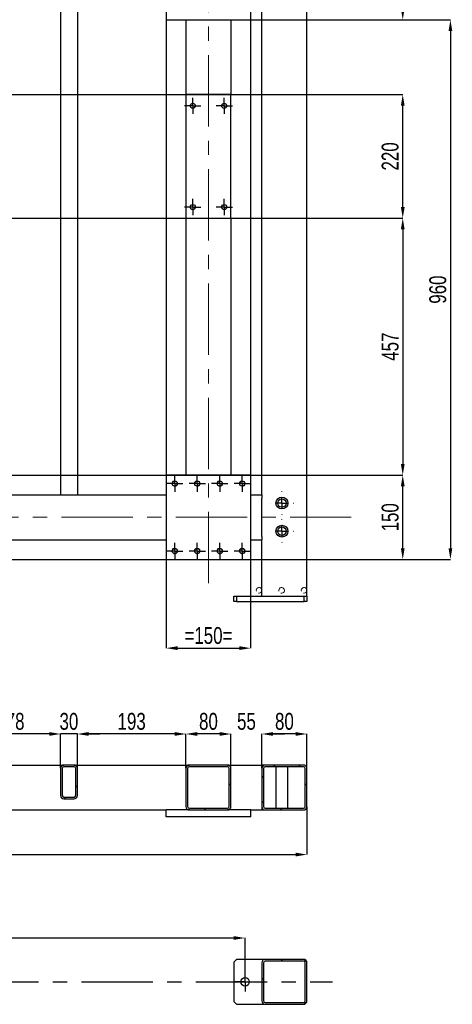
# Model space of a CAD drawing. Header units: millimetres. Extents: x 0 to 841, y 0 to 594.
# Tile 7 of 16: x 241 to 318, y 321 to 496. Entities that reach past the tile are written whole.
import ezdxf

# ---------------------------------------------------------------- set-up
doc = ezdxf.new("R2010")
doc.units = ezdxf.units.MM
doc.header["$PDSIZE"] = -1
doc.linetypes.add('CENTERX2', pattern=[20.32, 12.7, -2.54, 2.54, -2.54])
doc.linetypes.add('HIDDEN', pattern=[1.905, 1.27, -0.635])
for name, color, linetype in [('COTES', 1, 'Continuous'), ('TRAIT-FINS', 9, 'Continuous'), ('TRAIT-MIXTES', 3, 'CENTERX2'), ('TRAIT-TIRET', 2, 'HIDDEN')]:
    doc.layers.add(name, color=color, linetype=linetype)
doc.layers.add('TRAIT-FORT', color=4, linetype='Continuous', lineweight=25)
doc.styles.add('SLDTEXTSTYLE0', font='TXT', dxfattribs={"width": 0.75})
doc.dimstyles.new('SLDDIMSTYLE1', dxfattribs={"dimtxt": 3, "dimasz": 2, "dimexe": 0, "dimexo": 0.0625, "dimgap": 0.75, "dimtad": 1, "dimdec": 0, "dimlfac": 10, "dimrnd": 1e-09, "dimzin": 12, "dimdsep": 46, "dimtxsty": 'SLDTEXTSTYLE0', "dimsah": 1, "dimcen": 0.09, "dimadec": 0, "dimazin": 3, "dimtfac": 1, "dimtdec": 0, "dimtofl": 0, "dimtmove": 0, "dimatfit": 3, "dimfxl": 1, "dimfrac": 2, "dimtolj": 1, "dimtzin": 12, "dimarcsym": 0})
doc.dimstyles.new('SLDDIMSTYLE2', dxfattribs={"dimtxt": 3, "dimasz": 2, "dimexe": 0, "dimexo": 0.0625, "dimgap": 0.75, "dimtad": 1, "dimdec": 0, "dimlfac": 10, "dimrnd": 1e-09, "dimzin": 12, "dimdsep": 46, "dimtxsty": 'SLDTEXTSTYLE0', "dimsah": 1, "dimcen": 0.09, "dimadec": 0, "dimazin": 3, "dimtfac": 1, "dimtdec": 0, "dimtmove": 0, "dimatfit": 0, "dimfxl": 1, "dimfrac": 2, "dimtolj": 1, "dimtzin": 12, "dimarcsym": 0})
pattern_1 = [(45, (0, 0), (-13.4704, 13.4704), []), (45, (4.49, 2e-323), (-13.4704, 13.4704), []), (45, (8.98, 4e-323), (-13.4704, 13.4704), []), (45, (13.47, 6e-323), (-13.4704, 13.4704), [])]

# ---------------------------------------------------------------- blocks, each defined once
blk = doc.blocks.new('_D_16')
at = {"layer": 'COTES', "color": 0, "lineweight": -2, "transparency": 16777216}
for p, q in [((276.98, 368.62), (274.98, 368.62)), ((278.98, 362.56), (278.98, 368.62)), ((284.48, 362.56), (284.48, 368.62)), ((286.48, 368.62), (288.48, 368.62))]:
    blk.add_line(p, q, dxfattribs=at)
at = {"layer": 'COTES', "color": 0, "transparency": 16777216}
for points in [[(276.98, 368.96), (276.98, 368.29), (278.98, 368.62)], [(286.48, 368.96), (286.48, 368.29), (284.48, 368.62)]]:
    blk.add_solid(points, dxfattribs=at)
at = {"layer": 'Defpoints', "color": 0, "transparency": 16777216}
for p in [(284.48, 368.62), (278.98, 362.5), (284.48, 362.5)]:
    blk.add_point(p, dxfattribs=at)
at = {"layer": 'COTES', "color": 0, "transparency": 16777216, "insert": (281.73, 372.37), "char_height": 3, "attachment_point": 2, "style": 'SLDTEXTSTYLE0'}
blk.add_mtext('\\A1;55', dxfattribs=at)
blk = doc.blocks.new('_D_19')
at = {"layer": 'COTES', "color": 0, "lineweight": -2, "transparency": 16777216}
for p, q in [((270.98, 362.56), (270.98, 368.62)), ((276.98, 368.62), (272.98, 368.62)), ((278.98, 362.56), (278.98, 368.62))]:
    blk.add_line(p, q, dxfattribs=at)
at = {"layer": 'COTES', "color": 0, "transparency": 16777216}
for points in [[(272.98, 368.96), (272.98, 368.29), (270.98, 368.62)], [(276.98, 368.96), (276.98, 368.29), (278.98, 368.62)]]:
    blk.add_solid(points, dxfattribs=at)
at = {"layer": 'Defpoints', "color": 0, "transparency": 16777216}
for p in [(270.98, 368.62), (270.98, 362.5), (278.98, 362.5)]:
    blk.add_point(p, dxfattribs=at)
at = {"layer": 'COTES', "color": 0, "transparency": 16777216, "insert": (274.98, 372.37), "char_height": 3, "attachment_point": 2, "style": 'SLDTEXTSTYLE0'}
blk.add_mtext('\\A1;80', dxfattribs=at)
blk = doc.blocks.new('_D_20')
at = {"layer": 'COTES', "color": 0, "lineweight": -2, "transparency": 16777216}
for p, q in [((284.48, 363.16), (284.48, 368.62)), ((290.48, 368.62), (286.48, 368.62)), ((292.48, 362.56), (292.48, 368.62))]:
    blk.add_line(p, q, dxfattribs=at)
at = {"layer": 'COTES', "color": 0, "transparency": 16777216}
for points in [[(286.48, 368.96), (286.48, 368.29), (284.48, 368.62)], [(290.48, 368.96), (290.48, 368.29), (292.48, 368.62)]]:
    blk.add_solid(points, dxfattribs=at)
at = {"layer": 'Defpoints', "color": 0, "transparency": 16777216}
for p in [(284.48, 368.62), (284.48, 363.1), (292.48, 362.5)]:
    blk.add_point(p, dxfattribs=at)
at = {"layer": 'COTES', "color": 0, "transparency": 16777216, "insert": (288.48, 372.37), "char_height": 3, "attachment_point": 2, "style": 'SLDTEXTSTYLE0'}
blk.add_mtext('\\A1;80', dxfattribs=at)
blk = doc.blocks.new('_D_25')
at = {"layer": 'COTES', "color": 0, "lineweight": -2, "transparency": 16777216}
for p, q in [((230.88, 362.56), (230.88, 368.62)), ((246.68, 368.62), (232.88, 368.62)), ((248.68, 362.56), (248.68, 368.62))]:
    blk.add_line(p, q, dxfattribs=at)
at = {"layer": 'COTES', "color": 0, "transparency": 16777216}
for points in [[(232.88, 368.96), (232.88, 368.29), (230.88, 368.62)], [(246.68, 368.96), (246.68, 368.29), (248.68, 368.62)]]:
    blk.add_solid(points, dxfattribs=at)
at = {"layer": 'Defpoints', "color": 0, "transparency": 16777216}
for p in [(230.88, 368.62), (230.88, 362.5), (248.68, 362.5)]:
    blk.add_point(p, dxfattribs=at)
at = {"layer": 'COTES', "color": 0, "transparency": 16777216, "insert": (239.78, 372.37), "char_height": 3, "attachment_point": 2, "style": 'SLDTEXTSTYLE0'}
blk.add_mtext('\\A1;178', dxfattribs=at)
blk = doc.blocks.new('_D_26')
at = {"layer": 'COTES', "color": 0, "lineweight": -2, "transparency": 16777216}
for p, q in [((251.68, 362.56), (251.68, 368.62)), ((268.98, 368.62), (253.68, 368.62)), ((270.98, 362.56), (270.98, 368.62))]:
    blk.add_line(p, q, dxfattribs=at)
at = {"layer": 'COTES', "color": 0, "transparency": 16777216}
for points in [[(253.68, 368.96), (253.68, 368.29), (251.68, 368.62)], [(268.98, 368.96), (268.98, 368.29), (270.98, 368.62)]]:
    blk.add_solid(points, dxfattribs=at)
at = {"layer": 'Defpoints', "color": 0, "transparency": 16777216}
for p in [(251.68, 368.62), (251.68, 362.5), (270.98, 362.5)]:
    blk.add_point(p, dxfattribs=at)
at = {"layer": 'COTES', "color": 0, "transparency": 16777216, "insert": (261.33, 372.37), "char_height": 3, "attachment_point": 2, "style": 'SLDTEXTSTYLE0'}
blk.add_mtext('\\A1;193', dxfattribs=at)
blk = doc.blocks.new('_D_27')
at = {"layer": 'COTES', "color": 0, "lineweight": -2, "transparency": 16777216}
for p, q in [((246.68, 368.62), (244.68, 368.62)), ((248.68, 362.56), (248.68, 368.62)), ((251.68, 368.62), (248.68, 368.62)), ((251.68, 362.56), (251.68, 368.62)), ((253.68, 368.62), (255.68, 368.62))]:
    blk.add_line(p, q, dxfattribs=at)
at = {"layer": 'COTES', "color": 0, "transparency": 16777216}
for points in [[(246.68, 368.96), (246.68, 368.29), (248.68, 368.62)], [(253.68, 368.96), (253.68, 368.29), (251.68, 368.62)]]:
    blk.add_solid(points, dxfattribs=at)
at = {"layer": 'Defpoints', "color": 0, "transparency": 16777216}
for p in [(248.68, 368.62), (248.68, 362.5), (251.68, 362.5)]:
    blk.add_point(p, dxfattribs=at)
at = {"layer": 'COTES', "color": 0, "transparency": 16777216, "insert": (250.18, 372.37), "char_height": 3, "attachment_point": 2, "style": 'SLDTEXTSTYLE0'}
blk.add_mtext('\\A1;30', dxfattribs=at)
blk = doc.blocks.new('_D_30')
at = {"layer": 'COTES', "color": 0, "lineweight": -2, "transparency": 16777216}
for p, q in [((118.48, 355.64), (118.48, 347.17)), ((292.48, 355.64), (292.48, 347.17)), ((120.48, 347.17), (290.48, 347.17))]:
    blk.add_line(p, q, dxfattribs=at)
at = {"layer": 'COTES', "color": 0, "transparency": 16777216}
for points in [[(120.48, 347.51), (120.48, 346.84), (118.48, 347.17)], [(290.48, 347.51), (290.48, 346.84), (292.48, 347.17)]]:
    blk.add_solid(points, dxfattribs=at)
at = {"layer": 'Defpoints', "color": 0, "transparency": 16777216}
for p in [(118.48, 355.7), (292.48, 355.7), (292.48, 347.17)]:
    blk.add_point(p, dxfattribs=at)
at = {"layer": 'COTES', "color": 0, "transparency": 16777216, "insert": (205.48, 350.92), "char_height": 3, "attachment_point": 2, "style": 'SLDTEXTSTYLE0'}
blk.add_mtext('\\A1;1740', dxfattribs=at)
blk = doc.blocks.new('_D_70')
at = {"layer": 'COTES', "color": 0, "lineweight": -2, "transparency": 16777216}
for p, q in [((279.05, 460.37), (309.51, 460.37)), ((309.51, 458.37), (309.51, 416.67)), ((282.55, 414.67), (309.51, 414.67))]:
    blk.add_line(p, q, dxfattribs=at)
at = {"layer": 'COTES', "color": 0, "transparency": 16777216}
for points in [[(309.18, 458.37), (309.85, 458.37), (309.51, 460.37)], [(309.18, 416.67), (309.85, 416.67), (309.51, 414.67)]]:
    blk.add_solid(points, dxfattribs=at)
at = {"layer": 'Defpoints', "color": 0, "transparency": 16777216}
for p in [(278.98, 460.37), (282.48, 414.67), (309.51, 414.67)]:
    blk.add_point(p, dxfattribs=at)
at = {"layer": 'COTES', "color": 0, "transparency": 16777216, "insert": (305.76, 437.52), "char_height": 3, "attachment_point": 2, "rotation": 90, "style": 'SLDTEXTSTYLE0'}
blk.add_mtext('\\A1;457', dxfattribs=at)
blk = doc.blocks.new('_D_71')
at = {"layer": 'COTES', "color": 0, "lineweight": -2, "transparency": 16777216}
for p, q in [((167.05, 482.37), (309.51, 482.37)), ((309.51, 462.37), (309.51, 480.37)), ((167.05, 460.37), (309.51, 460.37))]:
    blk.add_line(p, q, dxfattribs=at)
at = {"layer": 'COTES', "color": 0, "transparency": 16777216}
for points in [[(309.18, 480.37), (309.85, 480.37), (309.51, 482.37)], [(309.18, 462.37), (309.85, 462.37), (309.51, 460.37)]]:
    blk.add_solid(points, dxfattribs=at)
at = {"layer": 'Defpoints', "color": 0, "transparency": 16777216}
for p in [(166.98, 482.37), (309.51, 482.37), (166.98, 460.37)]:
    blk.add_point(p, dxfattribs=at)
at = {"layer": 'COTES', "color": 0, "transparency": 16777216, "insert": (305.76, 471.37), "char_height": 3, "attachment_point": 2, "rotation": 90, "style": 'SLDTEXTSTYLE0'}
blk.add_mtext('\\A1;220', dxfattribs=at)
blk = doc.blocks.new('_D_72')
at = {"layer": 'COTES', "color": 0, "lineweight": -2, "transparency": 16777216}
for p, q in [((170.55, 414.67), (309.51, 414.67)), ((309.51, 401.67), (309.51, 412.67)), ((170.55, 399.67), (309.51, 399.67))]:
    blk.add_line(p, q, dxfattribs=at)
at = {"layer": 'COTES', "color": 0, "transparency": 16777216}
for points in [[(309.18, 412.67), (309.85, 412.67), (309.51, 414.67)], [(309.18, 401.67), (309.85, 401.67), (309.51, 399.67)]]:
    blk.add_solid(points, dxfattribs=at)
at = {"layer": 'Defpoints', "color": 0, "transparency": 16777216}
for p in [(170.48, 414.67), (309.51, 414.67), (170.48, 399.67)]:
    blk.add_point(p, dxfattribs=at)
at = {"layer": 'COTES', "color": 0, "transparency": 16777216, "insert": (305.76, 407.17), "char_height": 3, "attachment_point": 2, "rotation": 90, "style": 'SLDTEXTSTYLE0'}
blk.add_mtext('\\A1;150', dxfattribs=at)
blk = doc.blocks.new('_D_78')
at = {"layer": 'COTES', "color": 0, "lineweight": -2, "transparency": 16777216}
for p, q in [((282.55, 510.67), (309.51, 510.67)), ((309.51, 497.67), (309.51, 508.67)), ((282.55, 495.67), (309.51, 495.67))]:
    blk.add_line(p, q, dxfattribs=at)
at = {"layer": 'COTES', "color": 0, "transparency": 16777216}
for points in [[(309.18, 508.67), (309.85, 508.67), (309.51, 510.67)], [(309.18, 497.67), (309.85, 497.67), (309.51, 495.67)]]:
    blk.add_solid(points, dxfattribs=at)
at = {"layer": 'Defpoints', "color": 0, "transparency": 16777216}
for p in [(282.48, 510.67), (309.51, 510.67), (282.48, 495.67)]:
    blk.add_point(p, dxfattribs=at)
at = {"layer": 'COTES', "color": 0, "transparency": 16777216, "insert": (305.76, 503.17), "char_height": 3, "attachment_point": 2, "rotation": 90, "style": 'SLDTEXTSTYLE0'}
blk.add_mtext('\\A1;150', dxfattribs=at)
blk = doc.blocks.new('_D_81')
at = {"layer": 'COTES', "color": 0, "lineweight": -2, "transparency": 16777216}
for p, q in [((282.55, 495.67), (317.98, 495.67)), ((317.98, 493.67), (317.98, 401.67)), ((282.55, 399.67), (317.98, 399.67))]:
    blk.add_line(p, q, dxfattribs=at)
at = {"layer": 'COTES', "color": 0, "transparency": 16777216}
for points in [[(317.65, 493.67), (318.32, 493.67), (317.98, 495.67)], [(317.65, 401.67), (318.32, 401.67), (317.98, 399.67)]]:
    blk.add_solid(points, dxfattribs=at)
at = {"layer": 'Defpoints', "color": 0, "transparency": 16777216}
for p in [(282.48, 495.67), (282.48, 399.67), (317.98, 399.67)]:
    blk.add_point(p, dxfattribs=at)
at = {"layer": 'COTES', "color": 0, "transparency": 16777216, "insert": (314.23, 447.67), "char_height": 3, "attachment_point": 2, "rotation": 90, "style": 'SLDTEXTSTYLE0'}
blk.add_mtext('\\A1;960', dxfattribs=at)
blk = doc.blocks.new('_D_82')
at = {"layer": 'COTES', "color": 0, "lineweight": -2, "transparency": 16777216}
for p, q in [((267.48, 495.6), (267.48, 383.89)), ((282.48, 495.6), (282.48, 383.89)), ((269.48, 383.89), (280.48, 383.89))]:
    blk.add_line(p, q, dxfattribs=at)
at = {"layer": 'COTES', "color": 0, "transparency": 16777216}
for points in [[(269.48, 384.23), (269.48, 383.56), (267.48, 383.89)], [(280.48, 384.23), (280.48, 383.56), (282.48, 383.89)]]:
    blk.add_solid(points, dxfattribs=at)
at = {"layer": 'Defpoints', "color": 0, "transparency": 16777216}
for p in [(267.48, 495.67), (282.48, 495.67), (282.48, 383.89)]:
    blk.add_point(p, dxfattribs=at)
at = {"layer": 'COTES', "color": 0, "transparency": 16777216, "insert": (274.98, 387.64), "char_height": 3, "attachment_point": 2, "style": 'SLDTEXTSTYLE0'}
blk.add_mtext('\\A1;=150=', dxfattribs=at)
blk = doc.blocks.new('SW_CENTERMARKSYMBOL_32')
at = {"layer": 'TRAIT-MIXTES', "color": 0}
for p, q in [((-1, 0), (-1.45, 0)), ((0, 0), (-1, 0)), ((0, 1), (0, 1.45)), ((0, 0), (0, 1)), ((0, 0), (0, -1)), ((0, 0), (1, 0)), ((1, 0), (1.45, 0)), ((0, -1), (0, -1.45))]:
    blk.add_line(p, q, dxfattribs=at)
blk = doc.blocks.new('SW_CENTERMARKSYMBOL_33')
at = {"layer": 'TRAIT-MIXTES', "color": 0}
for p, q in [((-1, 0), (-1.45, 0)), ((0, 0), (-1, 0)), ((0, 1), (0, 1.45)), ((0, 0), (0, 1)), ((0, 0), (0, -1)), ((0, 0), (1, 0)), ((1, 0), (1.45, 0)), ((0, -1), (0, -1.45))]:
    blk.add_line(p, q, dxfattribs=at)
blk = doc.blocks.new('SW_CENTERMARKSYMBOL_34')
at = {"layer": 'TRAIT-MIXTES', "color": 0}
for p, q in [((-1, 0), (-1.45, 0)), ((0, 0), (-1, 0)), ((0, 1), (0, 1.45)), ((0, 0), (0, 1)), ((0, 0), (0, -1)), ((0, 0), (1, 0)), ((1, 0), (1.45, 0)), ((0, -1), (0, -1.45))]:
    blk.add_line(p, q, dxfattribs=at)
blk = doc.blocks.new('SW_CENTERMARKSYMBOL_35')
at = {"layer": 'TRAIT-MIXTES', "color": 0}
for p, q in [((-1, 0), (-1.45, 0)), ((0, 0), (-1, 0)), ((0, 1), (0, 1.45)), ((0, 0), (0, 1)), ((0, 0), (0, -1)), ((0, 0), (1, 0)), ((1, 0), (1.45, 0)), ((0, -1), (0, -1.45))]:
    blk.add_line(p, q, dxfattribs=at)
blk = doc.blocks.new('SW_CENTERMARKSYMBOL_67')
at = {"layer": 'TRAIT-MIXTES', "color": 0}
for p, q in [((0, 2), (0, 2.05)), ((-2, 0), (-2.05, 0)), ((0, 0), (-1, 0)), ((0, 0), (0, 1)), ((0, 0), (0, -1)), ((0, 0), (1, 0)), ((2, 0), (2.05, 0)), ((0, -2), (0, -2.05))]:
    blk.add_line(p, q, dxfattribs=at)
blk = doc.blocks.new('SW_CENTERMARKSYMBOL_68')
at = {"layer": 'TRAIT-MIXTES', "color": 0}
for p, q in [((0, 2), (0, 2.05)), ((-2, 0), (-2.05, 0)), ((0, 0), (-1, 0)), ((0, 0), (0, 1)), ((0, 0), (0, -1)), ((0, 0), (1, 0)), ((2, 0), (2.05, 0)), ((0, -2), (0, -2.05))]:
    blk.add_line(p, q, dxfattribs=at)
blk = doc.blocks.new('SW_CENTERMARKSYMBOL_71')
at = {"layer": 'TRAIT-MIXTES', "color": 0}
for p, q in [((-1, 0), (-1.45, 0)), ((0, 0), (-1, 0)), ((0, 1), (0, 1.45)), ((0, 0), (0, 1)), ((0, 0), (0, -1)), ((0, 0), (1, 0)), ((1, 0), (1.45, 0)), ((0, -1), (0, -1.45))]:
    blk.add_line(p, q, dxfattribs=at)
blk = doc.blocks.new('SW_CENTERMARKSYMBOL_72')
at = {"layer": 'TRAIT-MIXTES', "color": 0}
for p, q in [((-1, 0), (-1.45, 0)), ((0, 0), (-1, 0)), ((0, 1), (0, 1.45)), ((0, 0), (0, 1)), ((0, 0), (0, -1)), ((0, 0), (1, 0)), ((1, 0), (1.45, 0)), ((0, -1), (0, -1.45))]:
    blk.add_line(p, q, dxfattribs=at)
blk = doc.blocks.new('SW_CENTERMARKSYMBOL_73')
at = {"layer": 'TRAIT-MIXTES', "color": 0}
for p, q in [((-1, 0), (-1.45, 0)), ((0, 0), (-1, 0)), ((0, 1), (0, 1.45)), ((0, 0), (0, 1)), ((0, 0), (0, -1)), ((0, 0), (1, 0)), ((1, 0), (1.45, 0)), ((0, -1), (0, -1.45))]:
    blk.add_line(p, q, dxfattribs=at)
blk = doc.blocks.new('SW_CENTERMARKSYMBOL_74')
at = {"layer": 'TRAIT-MIXTES', "color": 0}
for p, q in [((-1, 0), (-1.45, 0)), ((0, 0), (-1, 0)), ((0, 1), (0, 1.45)), ((0, 0), (0, 1)), ((0, 0), (0, -1)), ((0, 0), (1, 0)), ((1, 0), (1.45, 0)), ((0, -1), (0, -1.45))]:
    blk.add_line(p, q, dxfattribs=at)
blk = doc.blocks.new('SW_CENTERMARKSYMBOL_75')
at = {"layer": 'TRAIT-MIXTES', "color": 0}
for p, q in [((-1, 0), (-1.45, 0)), ((0, 0), (-1, 0)), ((0, 1), (0, 1.45)), ((0, 0), (0, 1)), ((0, 0), (0, -1)), ((0, 0), (1, 0)), ((1, 0), (1.45, 0)), ((0, -1), (0, -1.45))]:
    blk.add_line(p, q, dxfattribs=at)
blk = doc.blocks.new('SW_CENTERMARKSYMBOL_76')
at = {"layer": 'TRAIT-MIXTES', "color": 0}
for p, q in [((-1, 0), (-1.45, 0)), ((0, 0), (-1, 0)), ((0, 1), (0, 1.45)), ((0, 0), (0, 1)), ((0, 0), (0, -1)), ((0, 0), (1, 0)), ((1, 0), (1.45, 0)), ((0, -1), (0, -1.45))]:
    blk.add_line(p, q, dxfattribs=at)
blk = doc.blocks.new('SW_CENTERMARKSYMBOL_77')
at = {"layer": 'TRAIT-MIXTES', "color": 0}
for p, q in [((-1, 0), (-1.45, 0)), ((0, 0), (-1, 0)), ((0, 1), (0, 1.45)), ((0, 0), (0, 1)), ((0, 0), (0, -1)), ((0, 0), (1, 0)), ((1, 0), (1.45, 0)), ((0, -1), (0, -1.45))]:
    blk.add_line(p, q, dxfattribs=at)
blk = doc.blocks.new('SW_CENTERMARKSYMBOL_78')
at = {"layer": 'TRAIT-MIXTES', "color": 0}
for p, q in [((-1, 0), (-1.45, 0)), ((0, 0), (-1, 0)), ((0, 1), (0, 1.45)), ((0, 0), (0, 1)), ((0, 0), (0, -1)), ((0, 0), (1, 0)), ((1, 0), (1.45, 0)), ((0, -1), (0, -1.45))]:
    blk.add_line(p, q, dxfattribs=at)
blk = doc.blocks.new('_D_86')
at = {"layer": 'COTES', "color": 0, "lineweight": -2, "transparency": 16777216}
for p, q in [((155.98, 326.34), (155.98, 332.33)), ((157.98, 332.33), (279.48, 332.33)), ((281.48, 326.34), (281.48, 332.33))]:
    blk.add_line(p, q, dxfattribs=at)
at = {"layer": 'COTES', "color": 0, "transparency": 16777216}
for points in [[(157.98, 332.66), (157.98, 331.99), (155.98, 332.33)], [(279.48, 332.66), (279.48, 331.99), (281.48, 332.33)]]:
    blk.add_solid(points, dxfattribs=at)
at = {"layer": 'Defpoints', "color": 0, "transparency": 16777216}
for p in [(281.48, 332.33), (155.98, 326.28), (281.48, 326.28)]:
    blk.add_point(p, dxfattribs=at)
at = {"layer": 'COTES', "color": 0, "transparency": 16777216, "insert": (218.73, 336.08), "char_height": 3, "attachment_point": 2, "style": 'SLDTEXTSTYLE0'}
blk.add_mtext('\\A1;1255', dxfattribs=at)
blk = doc.blocks.new('SW_CENTERMARKSYMBOL_120')
at = {"layer": 'TRAIT-MIXTES', "color": 0}
blk.add_line((1, 0), (167.56, 0), dxfattribs=at)
blk = doc.blocks.new('SW_CENTERMARKSYMBOL_122')
at = {"layer": 'TRAIT-MIXTES', "color": 0}
for p, q in [((-1, 0), (-1.75, 0)), ((0, 0), (-1, 0)), ((0, 1), (0, 1.75)), ((0, 0), (0, 1)), ((0, 0), (0, -1)), ((0, 0), (1, 0)), ((1, 0), (1.75, 0)), ((0, -1), (0, -1.75))]:
    blk.add_line(p, q, dxfattribs=at)

msp = doc.modelspace()

# ---------------------------------------------------------------- hatches: boundary and pattern name
at = {"layer": 'TRAIT-FINS'}
h = msp.add_hatch(dxfattribs=at)
h.set_pattern_fill('DIN 201 ACIER ET FONTE', color=256, style=0, pattern_type=2)
h.set_pattern_definition(pattern_1)
edge = h.paths.add_edge_path(flags=0)
edge.add_arc((249.283, 362.498), 0.6, 90, 180)
edge.add_line((248.683, 362.498), (248.683, 357.698))
edge.add_arc((249.283, 357.698), 0.6, 180, 270)
edge.add_line((249.283, 357.098), (251.083, 357.098))
edge.add_arc((251.083, 357.698), 0.6, 270, 360)
edge.add_line((251.683, 357.698), (251.683, 362.498))
edge.add_arc((251.083, 362.498), 0.6, 0, 90)
edge.add_line((251.083, 363.098), (249.283, 363.098))
edge = h.paths.add_edge_path(flags=0)
edge.add_line((251.083, 357.398), (249.283, 357.398))
edge.add_arc((249.283, 357.698), 0.3, 180, 270, ccw=False)
edge.add_line((248.983, 357.698), (248.983, 362.498))
edge.add_arc((249.283, 362.498), 0.3, 90, 180, ccw=False)
edge.add_line((249.283, 362.798), (251.083, 362.798))
edge.add_arc((251.083, 362.498), 0.3, 0, 90, ccw=False)
edge.add_line((251.383, 362.498), (251.383, 357.698))
edge.add_arc((251.083, 357.698), 0.3, 270, 360, ccw=False)
h = msp.add_hatch(dxfattribs=at)
h.set_pattern_fill('DIN 201 ACIER ET FONTE', color=256, style=0, pattern_type=2)
h.set_pattern_definition(pattern_1)
edge = h.paths.add_edge_path(flags=0)
edge.add_line((278.383, 363.098), (271.583, 363.098))
edge.add_arc((271.583, 362.498), 0.6, 90, 180)
edge.add_line((270.983, 362.498), (270.983, 355.698))
edge.add_arc((271.583, 355.698), 0.6, 180, 270)
edge.add_line((271.583, 355.098), (278.383, 355.098))
edge.add_arc((278.383, 355.698), 0.6, 270, 360)
edge.add_line((278.983, 355.698), (278.983, 362.498))
edge.add_arc((278.383, 362.498), 0.6, 0, 90)
edge = h.paths.add_edge_path(flags=0)
edge.add_arc((271.583, 362.498), 0.3, 90, 180, ccw=False)
edge.add_line((271.583, 362.798), (278.383, 362.798))
edge.add_arc((278.383, 362.498), 0.3, 0, 90, ccw=False)
edge.add_line((278.683, 362.498), (278.683, 355.698))
edge.add_arc((278.383, 355.698), 0.3, 270, 360, ccw=False)
edge.add_line((278.383, 355.398), (271.583, 355.398))
edge.add_arc((271.583, 355.698), 0.3, 180, 270, ccw=False)
edge.add_line((271.283, 355.698), (271.283, 362.498))
h = msp.add_hatch(dxfattribs=at)
h.set_pattern_fill('DIN 201 ACIER ET FONTE', color=256, style=0, pattern_type=2)
h.set_pattern_definition(pattern_1)
edge = h.paths.add_edge_path(flags=0)
edge.add_line((292.483, 355.698), (292.483, 362.498))
edge.add_arc((291.883, 362.498), 0.6, 0, 90)
edge.add_line((291.883, 363.098), (285.083, 363.098))
edge.add_arc((285.083, 362.498), 0.6, 90, 180)
edge.add_line((284.483, 362.498), (284.483, 355.698))
edge.add_arc((285.083, 355.698), 0.6, 180, 270)
edge.add_line((285.083, 355.098), (291.883, 355.098))
edge.add_arc((291.883, 355.698), 0.6, 270, 360)
edge = h.paths.add_edge_path(flags=0)
edge.add_arc((291.883, 362.498), 0.3, 0, 90, ccw=False)
edge.add_line((292.183, 362.498), (292.183, 355.698))
edge.add_arc((291.883, 355.698), 0.3, 270, 360, ccw=False)
edge.add_line((291.883, 355.398), (285.083, 355.398))
edge.add_arc((285.083, 355.698), 0.3, 180, 270, ccw=False)
edge.add_line((284.783, 355.698), (284.783, 362.498))
edge.add_arc((285.083, 362.498), 0.3, 90, 180, ccw=False)
edge.add_line((285.083, 362.798), (291.883, 362.798))
h = msp.add_hatch(dxfattribs=at)
h.set_pattern_fill('DIN 201 ACIER ET FONTE', color=256, style=0, pattern_type=2)
h.set_pattern_definition(pattern_1)
edge = h.paths.add_edge_path(flags=0)
edge.add_line((292.483, 321.131), (292.483, 327.931))
edge.add_arc((291.883, 327.931), 0.6, 0, 90)
edge.add_line((291.883, 328.531), (285.083, 328.531))
edge.add_arc((285.083, 327.931), 0.6, 90, 180)
edge.add_line((284.483, 327.931), (284.483, 321.131))
edge.add_arc((285.083, 321.131), 0.6, 180, 270)
edge.add_line((285.083, 320.531), (291.883, 320.531))
edge.add_arc((291.883, 321.131), 0.6, 270, 360)
edge = h.paths.add_edge_path(flags=0)
edge.add_arc((291.883, 327.931), 0.3, 0, 90, ccw=False)
edge.add_line((292.183, 327.931), (292.183, 321.131))
edge.add_arc((291.883, 321.131), 0.3, 270, 360, ccw=False)
edge.add_line((291.883, 320.831), (285.083, 320.831))
edge.add_arc((285.083, 321.131), 0.3, 180, 270, ccw=False)
edge.add_line((284.783, 321.131), (284.783, 327.931))
edge.add_arc((285.083, 327.931), 0.3, 90, 180, ccw=False)
edge.add_line((285.083, 328.231), (291.883, 328.231))

# ---------------------------------------------------------------- linework, layer by layer
at = {"layer": 'TRAIT-FINS', "lineweight": 18}
for centre in [(268.983, 413.166), (272.983, 413.166), (276.983, 413.166), (280.983, 413.166), (268.983, 401.166), (272.983, 401.166), (276.983, 401.166), (280.983, 401.166), (283.983, 394.166), (287.983, 394.166), (291.983, 394.166)]:
    msp.add_arc(centre, 0.5, 255, 195, dxfattribs=at)
at = {"layer": 'TRAIT-FORT', "lineweight": 25}
for p, q in [((292.483, 393.166), (292.483, 555.666)), ((248.683, 510.666), (248.683, 411.166)), ((251.683, 510.666), (251.683, 411.166)), ((267.483, 510.666), (267.483, 495.666)), ((282.483, 495.666), (282.483, 510.666)), ((284.483, 411.166), (284.483, 510.666)), ((267.483, 495.666), (282.483, 495.666)), ((270.983, 495.666), (270.983, 482.366)), ((278.983, 495.666), (278.983, 482.366)), ((270.983, 482.366), (270.983, 460.366)), ((278.983, 482.366), (270.983, 482.366)), ((278.983, 460.366), (278.983, 482.366)), ((270.983, 460.366), (278.983, 460.366)), ((270.983, 460.366), (270.983, 414.666)), ((278.983, 460.366), (278.983, 414.666)), ((282.483, 414.666), (267.483, 414.666)), ((267.483, 414.666), (267.483, 399.666)), ((282.483, 399.666), (282.483, 414.666)), ((238.183, 411.166), (267.483, 411.166)), ((282.483, 411.166), (284.483, 411.166)), ((284.483, 411.166), (284.483, 410.566)), ((284.483, 403.766), (284.483, 410.566)), ((238.183, 403.166), (267.483, 403.166)), ((282.483, 403.166), (284.483, 403.166)), ((284.483, 403.766), (284.483, 403.166)), ((284.483, 393.166), (284.483, 403.166)), ((267.483, 399.666), (282.483, 399.666)), ((279.483, 392.166), (279.483, 393.166)), ((279.483, 393.166), (279.983, 393.166)), ((279.983, 393.166), (279.983, 392.166)), ((279.983, 393.166), (291.983, 393.166)), ((285.083, 393.166), (291.883, 393.166)), ((291.983, 393.166), (292.473, 393.166)), ((291.983, 392.166), (291.983, 393.166)), ((291.983, 393.166), (291.994, 393.166)), ((292.473, 393.166), (292.483, 393.166)), ((292.483, 393.166), (292.483, 392.166)), ((279.983, 392.166), (279.483, 392.166)), ((279.983, 392.166), (291.983, 392.166)), ((292.483, 392.166), (291.983, 392.166)), ((230.283, 363.098), (249.284, 363.098)), ((251.083, 363.098), (249.284, 363.098)), ((251.083, 362.798), (249.284, 362.798)), ((251.083, 363.098), (271.583, 363.098)), ((278.384, 363.098), (271.583, 363.098)), ((278.384, 362.798), (271.583, 362.798)), ((278.384, 363.098), (284.483, 363.098)), ((284.483, 363.098), (284.483, 362.498)), ((285.083, 363.098), (284.483, 363.098)), ((291.883, 363.098), (285.083, 363.098)), ((291.883, 362.798), (285.083, 362.798)), ((286.983, 362.798), (286.983, 355.398)), ((289.083, 355.398), (289.083, 362.798)), ((291.994, 363.087), (291.983, 363.098)), ((292.483, 362.598), (292.473, 362.608)), ((248.683, 362.498), (248.683, 357.698)), ((248.983, 362.498), (248.983, 357.698)), ((251.384, 357.698), (251.384, 362.498)), ((251.683, 357.698), (251.683, 362.498)), ((270.983, 362.498), (270.983, 355.698)), ((271.283, 362.498), (271.283, 355.698)), ((278.683, 355.698), (278.683, 362.498)), ((278.984, 355.698), (278.984, 362.498)), ((284.483, 362.498), (284.483, 355.698)), ((284.783, 362.498), (284.783, 355.698)), ((292.184, 355.698), (292.184, 362.498)), ((292.483, 355.698), (292.483, 362.498)), ((249.284, 357.398), (251.083, 357.398)), ((249.284, 357.098), (251.083, 357.098)), ((284.483, 355.698), (284.483, 355.098)), ((292.473, 355.587), (292.483, 355.598)), ((238.184, 355.098), (267.483, 355.098)), ((267.483, 353.898), (267.483, 355.098)), ((271.583, 355.098), (267.483, 355.098)), ((282.484, 353.898), (267.483, 353.898)), ((271.583, 355.398), (278.384, 355.398)), ((271.583, 355.098), (278.384, 355.098)), ((282.484, 355.098), (278.384, 355.098)), ((282.484, 353.898), (282.484, 355.098)), ((282.484, 355.098), (284.483, 355.098)), ((284.483, 355.098), (285.083, 355.098)), ((285.083, 355.398), (291.883, 355.398)), ((285.083, 355.098), (291.883, 355.098)), ((291.983, 355.098), (291.994, 355.108)), ((279.983, 328.531), (279.483, 328.031)), ((279.483, 328.031), (279.483, 321.031)), ((285.083, 328.531), (279.983, 328.531)), ((284.483, 327.931), (284.483, 321.131)), ((284.783, 327.931), (284.783, 321.131)), ((291.883, 328.531), (285.083, 328.531)), ((291.883, 328.231), (285.083, 328.231)), ((291.994, 328.521), (291.983, 328.531)), ((292.183, 321.131), (292.183, 327.931)), ((292.483, 328.031), (292.473, 328.042)), ((292.483, 321.131), (292.483, 327.931)), ((279.483, 321.031), (279.983, 320.531)), ((285.083, 320.831), (291.883, 320.831)), ((292.473, 321.021), (292.483, 321.031)), ((279.983, 320.531), (285.083, 320.531)), ((285.083, 320.531), (291.883, 320.531)), ((291.983, 320.531), (291.994, 320.542))]:
    msp.add_line(p, q, dxfattribs=at)
for centre, radius in [((272.183, 480.366), 0.45), ((277.783, 480.366), 0.45), ((272.183, 462.366), 0.45), ((277.783, 462.366), 0.45), ((268.983, 413.166), 0.45), ((272.983, 413.166), 0.45), ((276.983, 413.166), 0.45), ((280.983, 413.166), 0.45), ((288.033, 409.702), 1.05), ((288.033, 409.702), 0.75), ((288.033, 404.702), 1.05), ((288.033, 404.702), 0.75), ((268.983, 401.166), 0.45), ((272.983, 401.166), 0.45), ((276.983, 401.166), 0.45), ((280.983, 401.166), 0.45), ((281.483, 324.531), 0.75)]:
    msp.add_circle(centre, radius, dxfattribs=at)
for centre, radius, start, end in [((249.283, 362.498), 0.6, 90, 180), ((249.283, 362.498), 0.3, 90, 180), ((251.083, 362.498), 0.6, 0, 90), ((251.083, 362.498), 0.3, 0, 90), ((271.583, 362.498), 0.6, 90, 180), ((271.583, 362.498), 0.3, 90, 180), ((278.383, 362.498), 0.6, 0, 90), ((278.383, 362.498), 0.3, 0, 90), ((285.083, 362.498), 0.6, 90, 180), ((285.083, 362.498), 0.3, 90, 180), ((291.883, 362.498), 0.6, 0, 90), ((291.883, 362.498), 0.3, 0, 90), ((249.283, 357.698), 0.6, 180, 270), ((249.283, 357.698), 0.3, 180, 270), ((251.083, 357.698), 0.6, 270, 0), ((251.083, 357.698), 0.3, 270, 0), ((271.583, 355.698), 0.6, 180, 270), ((271.583, 355.698), 0.3, 180, 270), ((278.383, 355.698), 0.3, 270, 0), ((278.383, 355.698), 0.6, 270, 0), ((285.083, 355.698), 0.6, 180, 270), ((285.083, 355.698), 0.3, 180, 270), ((291.883, 355.698), 0.6, 270, 0), ((291.883, 355.698), 0.3, 270, 0), ((285.083, 327.931), 0.6, 90, 180), ((285.083, 327.931), 0.3, 90, 180), ((291.883, 327.931), 0.6, 0, 90), ((291.883, 327.931), 0.3, 0, 90), ((285.083, 321.131), 0.6, 180, 270), ((285.083, 321.131), 0.3, 180, 270), ((291.883, 321.131), 0.6, 270, 0), ((291.883, 321.131), 0.3, 270, 0)]:
    msp.add_arc(centre, radius, start, end, dxfattribs=at)
at = {"layer": 'TRAIT-MIXTES', "lineweight": 18}
for p, q in [((274.983, 550.366), (274.983, 394.279)), ((106.606, 407.166), (300.318, 407.166))]:
    msp.add_line(p, q, dxfattribs=at)
at = {"layer": 'TRAIT-TIRET'}
for p, q in [((291.983, 328.531), (291.883, 328.531)), ((292.473, 328.042), (291.994, 328.521)), ((292.483, 327.931), (292.483, 328.031)), ((291.994, 320.542), (292.473, 321.021)), ((292.483, 321.031), (292.483, 321.131)), ((291.883, 320.531), (291.983, 320.531))]:
    msp.add_line(p, q, dxfattribs=at)

# ---------------------------------------------------------------- block references
at = {"layer": 'TRAIT-MIXTES'}
for name, p in [('SW_CENTERMARKSYMBOL_32', (272.183, 480.366)), ('SW_CENTERMARKSYMBOL_33', (277.783, 480.366)), ('SW_CENTERMARKSYMBOL_34', (272.183, 462.366)), ('SW_CENTERMARKSYMBOL_35', (277.783, 462.366)), ('SW_CENTERMARKSYMBOL_71', (268.983, 413.166)), ('SW_CENTERMARKSYMBOL_73', (272.983, 413.166)), ('SW_CENTERMARKSYMBOL_75', (276.983, 413.166)), ('SW_CENTERMARKSYMBOL_76', (280.983, 413.166)), ('SW_CENTERMARKSYMBOL_67', (288.033, 409.702)), ('SW_CENTERMARKSYMBOL_68', (288.033, 404.702)), ('SW_CENTERMARKSYMBOL_78', (268.983, 401.166)), ('SW_CENTERMARKSYMBOL_72', (272.983, 401.166)), ('SW_CENTERMARKSYMBOL_77', (276.983, 401.166)), ('SW_CENTERMARKSYMBOL_74', (280.983, 401.166)), ('SW_CENTERMARKSYMBOL_120', (129.483, 324.531)), ('SW_CENTERMARKSYMBOL_122', (281.483, 324.531))]:
    msp.add_blockref(name, p, dxfattribs=at)

# ---------------------------------------------------------------- dimensions: what is measured, and where the dimension line sits
at = {"layer": 'COTES'}
for base, p1, p2, picture, middle in [((309.512, 510.666), (282.483, 495.666), (282.483, 510.666), '_D_78', (309.512, 503.166)), ((317.983, 399.666), (282.483, 495.666), (282.483, 399.666), '_D_81', (317.983, 447.666)), ((309.512, 482.366), (166.983, 460.366), (166.983, 482.366), '_D_71', (309.512, 471.366)), ((309.512, 414.666), (278.983, 460.366), (282.483, 414.666), '_D_70', (309.512, 437.516)), ((309.512, 414.666), (170.483, 399.666), (170.483, 414.666), '_D_72', (309.512, 407.166))]:
    dim = msp.add_linear_dim(base=base, p1=p1, p2=p2, angle=90, dimstyle='SLDDIMSTYLE1', dxfattribs=at)
    dim.commit()
    dim.dimension.update_dxf_attribs({"geometry": picture, "text_midpoint": middle, "dimtype": 160})
dim = msp.add_linear_dim(base=(282.483, 383.894), p1=(267.483, 495.666), p2=(282.483, 495.666), text='=<>=', dimstyle='SLDDIMSTYLE1', dxfattribs=at)
dim.commit()
dim.dimension.update_dxf_attribs({"geometry": '_D_82', "text_midpoint": (274.983, 383.894), "dimtype": 160})
for base, p1, p2, dimstyle, picture, middle in [((230.883, 368.625), (248.683, 362.498), (230.883, 362.498), 'SLDDIMSTYLE1', '_D_25', (239.783, 368.625)), ((248.683, 368.625), (251.683, 362.498), (248.683, 362.498), 'SLDDIMSTYLE2', '_D_27', (250.183, 368.625)), ((251.683, 368.625), (270.983, 362.498), (251.683, 362.498), 'SLDDIMSTYLE1', '_D_26', (261.333, 368.625)), ((270.983, 368.625), (278.983, 362.498), (270.983, 362.498), 'SLDDIMSTYLE1', '_D_19', (274.983, 368.625)), ((284.483, 368.625), (278.983, 362.498), (284.483, 362.498), 'SLDDIMSTYLE1', '_D_16', (281.733, 368.625)), ((284.483, 368.625), (292.483, 362.498), (284.483, 363.098), 'SLDDIMSTYLE1', '_D_20', (288.483, 368.625)), ((292.483, 347.175), (118.483, 355.698), (292.483, 355.698), 'SLDDIMSTYLE1', '_D_30', (205.483, 347.175)), ((281.483, 332.326), (155.983, 326.281), (281.483, 326.281), 'SLDDIMSTYLE1', '_D_86', (218.733, 332.326))]:
    dim = msp.add_linear_dim(base=base, p1=p1, p2=p2, dimstyle=dimstyle, dxfattribs=at)
    dim.commit()
    dim.dimension.update_dxf_attribs({"geometry": picture, "text_midpoint": middle, "dimtype": 160})

doc.saveas('drawing.dxf')
